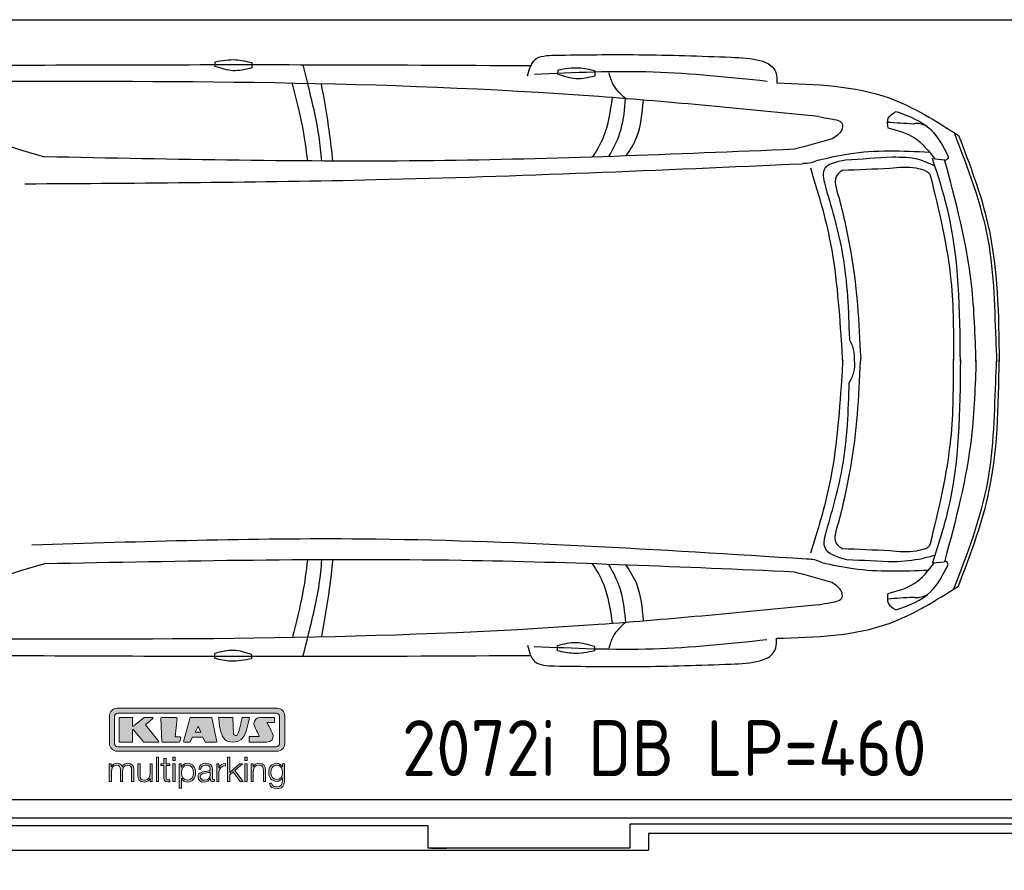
# Model space of a CAD drawing. Header units: millimetres. Extents: x 705 to 7297, y 228 to 5720.
# Tile 2 of 4: x 2918 to 5822, y 228 to 2737. Entities that reach past the tile are written whole.
import ezdxf

# ---------------------------------------------------------------- set-up
doc = ezdxf.new("R2010")
doc.units = ezdxf.units.MM
doc.layers.get('0').update_dxf_attribs({"lineweight": 25})
doc.layers.add('Car', color=10, linetype='Continuous', lineweight=25)
doc.layers.add('Logo', color=7, linetype='Continuous')
doc.styles.add('Aktuell-DIN', font='arial.ttf')

# ---------------------------------------------------------------- blocks, each defined once
blk = doc.blocks.new('KLAUS')
at = {"layer": 'Logo', "true_color": 0x7b7b7a}
h = blk.add_hatch(color=8, dxfattribs=at)
h.dxf.hatch_style = 2
edge = h.paths.add_edge_path()
edge.add_spline(control_points=[(3.6, 29.09), (2.88, 29.09), (2.3, 28.51), (2.3, 27.8), (2.3, 27.8), (2.3, 16.11), (2.3, 16.11), (2.3, 15.39), (2.88, 14.81), (3.6, 14.81), (3.6, 14.81), (71.16, 14.81), (71.16, 14.81), (71.88, 14.81), (72.46, 15.39), (72.46, 16.11), (72.46, 16.11), (72.46, 27.8), (72.46, 27.8), (72.46, 28.51), (71.88, 29.09), (71.16, 29.09), (71.16, 29.09), (3.6, 29.09), (3.6, 29.09), (3.6, 29.09), (3.6, 29.09), (3.6, 29.09)], knot_values=[0, 0, 0, 0, 1, 1, 1, 2, 2, 2, 3, 3, 3, 4, 4, 4, 5, 5, 5, 6, 6, 6, 7, 7, 7, 8, 8, 8, 9, 9, 9, 9], degree=3, periodic=0)
edge = h.paths.add_edge_path()
edge.add_spline(control_points=[(3.35, 31.23), (3.35, 31.23), (71.47, 31.23), (71.47, 31.23), (73.26, 31.23), (74.71, 29.77), (74.71, 27.99), (74.71, 27.99), (74.71, 16.17), (74.71, 16.17), (74.71, 14.38), (73.26, 12.93), (71.47, 12.93), (71.47, 12.93), (3.35, 12.93), (3.35, 12.93), (1.56, 12.93), (0.11, 14.38), (0.11, 16.17), (0.11, 16.17), (0.11, 27.99), (0.11, 27.99), (0.11, 29.77), (1.56, 31.23), (3.35, 31.23), (3.35, 31.23), (3.35, 31.23), (3.35, 31.23)], knot_values=[0, 0, 0, 0, 1, 1, 1, 2, 2, 2, 3, 3, 3, 4, 4, 4, 5, 5, 5, 6, 6, 6, 7, 7, 7, 8, 8, 8, 9, 9, 9, 9], degree=3, periodic=0)
h = blk.add_hatch(color=8, dxfattribs=at)
h.dxf.hatch_style = 2
edge = h.paths.add_edge_path()
edge.add_spline(control_points=[(4.5, 27.33), (4.5, 27.33), (9.7, 27.33), (9.7, 27.33), (9.84, 27.33), (9.96, 27.22), (9.96, 27.08), (9.96, 27.08), (9.96, 23.69), (9.96, 23.69), (9.96, 23.69), (9.94, 23.64), (10.04, 23.59), (10.14, 23.53), (10.2, 23.57), (10.2, 23.57), (10.2, 23.57), (10.51, 23.75), (10.51, 23.75), (10.51, 23.75), (14.94, 27.33), (14.94, 27.33), (14.94, 27.33), (18.41, 27.33), (18.41, 27.33), (18.41, 27.33), (18.49, 27.33), (18.56, 27.2), (18.65, 27.04), (18.53, 26.91), (18.53, 26.91), (18.53, 26.91), (15.49, 24.11), (15.49, 24.11), (15.49, 24.11), (21.14, 17.06), (21.14, 17.06), (21.14, 17.06), (21.13, 16.91), (21.13, 16.91), (21.08, 16.84), (20.99, 16.82), (20.99, 16.82), (20.99, 16.82), (14.7, 16.82), (14.7, 16.82), (14.7, 16.82), (10.26, 22.17), (10.26, 22.17), (10.26, 22.17), (10.19, 22.24), (10.08, 22.21), (9.97, 22.18), (9.96, 22.11), (9.96, 22.11), (9.96, 22.11), (9.96, 17.08), (9.96, 17.08), (9.96, 16.94), (9.84, 16.82), (9.7, 16.82), (9.7, 16.82), (4.5, 16.82), (4.5, 16.82), (4.36, 16.82), (4.25, 16.94), (4.25, 17.08), (4.25, 17.08), (4.25, 27.08), (4.25, 27.08), (4.25, 27.22), (4.36, 27.33), (4.5, 27.33), (4.5, 27.33), (4.5, 27.33), (4.5, 27.33)], knot_values=[0, 0, 0, 0, 1, 1, 1, 2, 2, 2, 3, 3, 3, 4, 4, 4, 5, 5, 5, 6, 6, 6, 7, 7, 7, 8, 8, 8, 9, 9, 9, 10, 10, 10, 11, 11, 11, 12, 12, 12, 13, 13, 13, 14, 14, 14, 15, 15, 15, 16, 16, 16, 17, 17, 17, 18, 18, 18, 19, 19, 19, 20, 20, 20, 21, 21, 21, 22, 22, 22, 23, 23, 23, 24, 24, 24, 25, 25, 25, 25], degree=3, periodic=0)
h = blk.add_hatch(color=8, dxfattribs=at)
h.dxf.hatch_style = 2
h.paths.add_polyline_path([(22.42, 17.06), (21.97, 27.15), (22.24, 27.33), (28.55, 27.33), (28.86, 26.97), (28.01, 19.08), (30.26, 19.07), (30.44, 18.95), (30.08, 16.95), (29.49, 16.82), (22.6, 16.82)])
h = blk.add_hatch(color=8, dxfattribs=at)
h.paths.add_polyline_path([(36.52, 21.01), (38.93, 21.01), (37.87, 23.57)])
h.paths.add_polyline_path([(34.52, 27.33), (43.65, 27.33), (45.76, 16.94), (45.57, 16.82), (40.83, 16.82), (39.89, 18.95), (35.42, 18.95), (34.27, 16.82), (31.78, 16.82), (31.66, 17)])
h = blk.add_hatch(color=8, dxfattribs=at)
h.dxf.hatch_style = 2
edge = h.paths.add_edge_path()
edge.add_spline(control_points=[(52.69, 27.32), (52.69, 27.32), (52.88, 20.14), (52.88, 20.14), (53.01, 19.89), (53.2, 19.77), (53.43, 19.71), (53.91, 19.59), (54.43, 19.57), (54.64, 20.03), (55.23, 21.34), (56.27, 25.45), (56.6, 27.33), (56.6, 27.33), (59.77, 27.33), (59.77, 27.33), (58.77, 23.9), (58.56, 16.82), (52.63, 16.76), (48.72, 16.72), (48.01, 19.35), (47.27, 22.24), (46.89, 23.68), (46.54, 27.33), (46.54, 27.33), (46.54, 27.33), (52.69, 27.32), (52.69, 27.32), (52.69, 27.32), (52.69, 27.32), (52.69, 27.32)], knot_values=[0, 0, 0, 0, 1, 1, 1, 2, 2, 2, 3, 3, 3, 4, 4, 4, 5, 5, 5, 6, 6, 6, 7, 7, 7, 8, 8, 8, 9, 9, 9, 10, 10, 10, 10], degree=3, periodic=0)
h = blk.add_hatch(color=8, dxfattribs=at)
h.dxf.hatch_style = 2
edge = h.paths.add_edge_path()
edge.add_spline(control_points=[(64.46, 27.33), (64.46, 27.33), (70.31, 27.33), (70.31, 27.33), (70.31, 26.52), (70.31, 26.02), (70.31, 25.12), (70.31, 25.12), (67.3, 25.12), (67.3, 25.12), (67.24, 25.04), (67.25, 25.11), (67.25, 24.91), (67.25, 24.88), (69.73, 20.38), (69.73, 19.57), (69.73, 16.4), (67.22, 16.81), (65.9, 16.82), (65.9, 16.82), (59.59, 16.82), (59.59, 16.82), (59.59, 17.76), (59.59, 18.23), (59.59, 19.14), (59.59, 19.14), (63.75, 19.14), (63.75, 19.14), (63.82, 19.22), (63.81, 19.11), (63.81, 19.31), (63.81, 20.32), (61.58, 23.06), (61.58, 24.63), (61.58, 26.33), (62.83, 27.34), (64.46, 27.33), (64.46, 27.33), (64.46, 27.33), (64.46, 27.33)], knot_values=[0, 0, 0, 0, 1, 1, 1, 2, 2, 2, 3, 3, 3, 4, 4, 4, 5, 5, 5, 6, 6, 6, 7, 7, 7, 8, 8, 8, 9, 9, 9, 10, 10, 10, 11, 11, 11, 12, 12, 12, 13, 13, 13, 13], degree=3, periodic=0)
at = {"layer": 'Logo', "true_color": 0xef7c00}
h = blk.add_hatch(color=30, dxfattribs=at)
h.dxf.hatch_style = 2
h.paths.add_polyline_path([(20.07, 0), (20.99, 0), (20.99, 10.45), (20.07, 10.45)])
h = blk.add_hatch(color=30, dxfattribs=at)
h.dxf.hatch_style = 2
edge = h.paths.add_edge_path()
edge.add_spline(control_points=[(24.22, 9.82), (24.22, 9.82), (23.3, 9.82), (23.3, 9.82), (23.3, 9.82), (23.3, 7.55), (23.3, 7.55), (23.3, 7.55), (21.98, 7.55), (21.98, 7.55), (21.98, 7.55), (21.98, 6.78), (21.98, 6.78), (21.98, 6.78), (23.3, 6.78), (23.3, 6.78), (23.3, 6.78), (23.3, 1.61), (23.3, 1.61), (23.28, 0.32), (23.71, -0.09), (24.94, -0.09), (25.22, -0.09), (25.48, -0.06), (25.76, -0.06), (25.76, -0.06), (25.76, 0.73), (25.76, 0.73), (25.5, 0.7), (25.23, 0.69), (24.97, 0.69), (24.31, 0.73), (24.22, 1.08), (24.22, 1.68), (24.22, 1.68), (24.22, 6.78), (24.22, 6.78), (24.22, 6.78), (25.76, 6.78), (25.76, 6.78), (25.76, 6.78), (25.76, 7.55), (25.76, 7.55), (25.76, 7.55), (24.22, 7.55), (24.22, 7.55), (24.22, 7.55), (24.22, 9.82), (24.22, 9.82), (24.22, 9.82), (24.22, 9.82), (24.22, 9.82)], knot_values=[0, 0, 0, 0, 1, 1, 1, 2, 2, 2, 3, 3, 3, 4, 4, 4, 5, 5, 5, 6, 6, 6, 7, 7, 7, 8, 8, 8, 9, 9, 9, 10, 10, 10, 11, 11, 11, 12, 12, 12, 13, 13, 13, 14, 14, 14, 15, 15, 15, 16, 16, 16, 17, 17, 17, 17], degree=3, periodic=0)
h = blk.add_hatch(color=30, dxfattribs=at)
h.paths.add_polyline_path([(27.1, 0), (28.03, 0), (28.03, 7.55), (27.1, 7.55)])
h.paths.add_polyline_path([(27.1, 8.98), (28.03, 8.98), (28.03, 10.45), (27.1, 10.45)])
h = blk.add_hatch(color=30, dxfattribs=at)
h.dxf.hatch_style = 2
h.paths.add_polyline_path([(50.4, 0), (51.32, 0), (51.32, 2.87), (52.82, 4.11), (55.8, 0), (56.96, 0), (53.52, 4.76), (56.74, 7.55), (55.51, 7.55), (51.32, 3.89), (51.32, 10.45), (50.4, 10.45)])
h = blk.add_hatch(color=30, dxfattribs=at)
h.paths.add_polyline_path([(57.74, 0), (58.66, 0), (58.66, 7.55), (57.74, 7.55)])
h.paths.add_polyline_path([(57.74, 8.98), (58.66, 8.98), (58.66, 10.45), (57.74, 10.45)])
h = blk.add_hatch(color=30, dxfattribs=at)
h.dxf.hatch_style = 2
edge = h.paths.add_edge_path()
edge.add_spline(control_points=[(0, 0), (0, 0), (0.92, 0), (0.92, 0), (0.92, 0), (0.92, 4.22), (0.92, 4.22), (0.94, 5.8), (1.58, 7), (3.18, 7), (4.35, 7), (4.77, 6.15), (4.76, 5.12), (4.76, 5.12), (4.76, 0), (4.76, 0), (4.76, 0), (5.68, 0), (5.68, 0), (5.68, 0), (5.68, 4.27), (5.68, 4.27), (5.68, 5.68), (6.14, 7), (7.73, 7), (9.05, 7), (9.52, 6.32), (9.52, 5.08), (9.52, 5.08), (9.52, 0), (9.52, 0), (9.52, 0), (10.44, 0), (10.44, 0), (10.44, 0), (10.44, 5.12), (10.44, 5.12), (10.44, 6.91), (9.59, 7.77), (7.94, 7.77), (6.94, 7.77), (5.99, 7.29), (5.54, 6.3), (5.26, 7.29), (4.36, 7.77), (3.37, 7.77), (2.17, 7.77), (1.38, 7.19), (0.89, 6.28), (0.89, 6.28), (0.85, 6.28), (0.85, 6.28), (0.85, 6.28), (0.85, 7.55), (0.85, 7.55), (0.85, 7.55), (0, 7.55), (0, 7.55), (0, 7.55), (0, 0), (0, 0), (0, 0), (0, 0), (0, 0)], knot_values=[0, 0, 0, 0, 1, 1, 1, 2, 2, 2, 3, 3, 3, 4, 4, 4, 5, 5, 5, 6, 6, 6, 7, 7, 7, 8, 8, 8, 9, 9, 9, 10, 10, 10, 11, 11, 11, 12, 12, 12, 13, 13, 13, 14, 14, 14, 15, 15, 15, 16, 16, 16, 17, 17, 17, 18, 18, 18, 19, 19, 19, 20, 20, 20, 21, 21, 21, 21], degree=3, periodic=0)
h = blk.add_hatch(color=30, dxfattribs=at)
h.dxf.hatch_style = 2
edge = h.paths.add_edge_path()
edge.add_spline(control_points=[(18.31, 7.55), (18.31, 7.55), (17.39, 7.55), (17.39, 7.55), (17.39, 7.55), (17.39, 3.59), (17.39, 3.59), (17.39, 2.05), (16.7, 0.56), (15.12, 0.56), (13.66, 0.56), (13.15, 1.27), (13.1, 2.64), (13.1, 2.64), (13.1, 7.55), (13.1, 7.55), (13.1, 7.55), (12.18, 7.55), (12.18, 7.55), (12.18, 7.55), (12.18, 2.65), (12.18, 2.65), (12.18, 0.89), (12.93, -0.22), (14.83, -0.22), (15.96, -0.22), (16.95, 0.35), (17.44, 1.36), (17.44, 1.36), (17.47, 1.36), (17.47, 1.36), (17.47, 1.36), (17.47, 0), (17.47, 0), (17.47, 0), (18.31, 0), (18.31, 0), (18.31, 0), (18.31, 7.55), (18.31, 7.55), (18.31, 7.55), (18.31, 7.55), (18.31, 7.55)], knot_values=[0, 0, 0, 0, 1, 1, 1, 2, 2, 2, 3, 3, 3, 4, 4, 4, 5, 5, 5, 6, 6, 6, 7, 7, 7, 8, 8, 8, 9, 9, 9, 10, 10, 10, 11, 11, 11, 12, 12, 12, 13, 13, 13, 14, 14, 14, 14], degree=3, periodic=0)
h = blk.add_hatch(color=30, dxfattribs=at)
edge = h.paths.add_edge_path()
edge.add_spline(control_points=[(35.84, 3.78), (35.84, 2.21), (35.12, 0.56), (33.37, 0.56), (31.4, 0.56), (30.72, 2.21), (30.72, 3.78), (30.72, 5.49), (31.33, 7), (33.37, 7), (35.12, 7), (35.84, 5.34), (35.84, 3.78), (35.84, 3.78), (35.84, 3.78), (35.84, 3.78)], knot_values=[0, 0, 0, 0, 1, 1, 1, 2, 2, 2, 3, 3, 3, 4, 4, 4, 5, 5, 5, 5], degree=3, periodic=0)
edge = h.paths.add_edge_path()
edge.add_spline(control_points=[(29.79, -2.8), (29.79, -2.8), (30.72, -2.8), (30.72, -2.8), (30.72, -2.8), (30.72, 1.43), (30.72, 1.43), (30.72, 1.43), (30.74, 1.43), (30.74, 1.43), (31.14, 0.35), (32.24, -0.22), (33.37, -0.22), (35.66, -0.22), (36.76, 1.64), (36.76, 3.78), (36.76, 5.91), (35.66, 7.77), (33.37, 7.77), (32.15, 7.77), (31.1, 7.14), (30.67, 6.12), (30.67, 6.12), (30.64, 6.12), (30.64, 6.12), (30.64, 6.12), (30.64, 7.55), (30.64, 7.55), (30.64, 7.55), (29.79, 7.55), (29.79, 7.55), (29.79, 7.55), (29.79, -2.8), (29.79, -2.8), (29.79, -2.8), (29.79, -2.8), (29.79, -2.8)], knot_values=[0, 0, 0, 0, 1, 1, 1, 2, 2, 2, 3, 3, 3, 4, 4, 4, 5, 5, 5, 6, 6, 6, 7, 7, 7, 8, 8, 8, 9, 9, 9, 10, 10, 10, 11, 11, 11, 12, 12, 12, 12], degree=3, periodic=0)
h = blk.add_hatch(color=30, dxfattribs=at)
edge = h.paths.add_edge_path()
edge.add_spline(control_points=[(43.03, 2.93), (43.04, 1.45), (41.8, 0.56), (40.39, 0.56), (39.53, 0.56), (38.71, 1.13), (38.71, 2.05), (38.71, 3.53), (40.66, 3.51), (42.22, 3.79), (42.47, 3.84), (42.88, 3.91), (43, 4.13), (43, 4.13), (43.03, 4.13), (43.03, 4.13), (43.03, 4.13), (43.03, 2.93), (43.03, 2.93), (43.03, 2.93), (43.03, 2.93), (43.03, 2.93)], knot_values=[0, 0, 0, 0, 1, 1, 1, 2, 2, 2, 3, 3, 3, 4, 4, 4, 5, 5, 5, 6, 6, 6, 7, 7, 7, 7], degree=3, periodic=0)
edge = h.paths.add_edge_path()
edge.add_spline(control_points=[(39.03, 5.24), (39.06, 6.47), (39.91, 7), (41.05, 7), (42.14, 7), (43.03, 6.69), (43.03, 5.45), (43.03, 4.61), (42.6, 4.51), (41.84, 4.42), (39.85, 4.19), (37.79, 4.11), (37.79, 1.99), (37.79, 0.47), (38.93, -0.22), (40.32, -0.22), (41.77, -0.22), (42.43, 0.34), (43.07, 1.32), (43.07, 1.32), (43.1, 1.32), (43.1, 1.32), (43.1, 0.53), (43.25, 0), (44.19, 0), (44.43, 0), (44.58, 0.01), (44.79, 0.06), (44.79, 0.06), (44.79, 0.83), (44.79, 0.83), (44.71, 0.81), (44.6, 0.78), (44.49, 0.78), (44.13, 0.78), (43.95, 0.98), (43.95, 1.33), (43.95, 1.33), (43.95, 5.34), (43.95, 5.34), (43.95, 7.36), (42.5, 7.77), (41.17, 7.77), (39.44, 7.77), (38.2, 7.01), (38.11, 5.24), (38.11, 5.24), (39.03, 5.24), (39.03, 5.24), (39.03, 5.24), (39.03, 5.24), (39.03, 5.24)], knot_values=[0, 0, 0, 0, 1, 1, 1, 2, 2, 2, 3, 3, 3, 4, 4, 4, 5, 5, 5, 6, 6, 6, 7, 7, 7, 8, 8, 8, 9, 9, 9, 10, 10, 10, 11, 11, 11, 12, 12, 12, 13, 13, 13, 14, 14, 14, 15, 15, 15, 16, 16, 16, 17, 17, 17, 17], degree=3, periodic=0)
h = blk.add_hatch(color=30, dxfattribs=at)
h.dxf.hatch_style = 2
edge = h.paths.add_edge_path()
edge.add_spline(control_points=[(45.79, 0), (45.79, 0), (46.71, 0), (46.71, 0), (46.71, 0), (46.71, 4.03), (46.71, 4.03), (46.71, 5.59), (47.85, 6.82), (49.52, 6.73), (49.52, 6.73), (49.52, 7.66), (49.52, 7.66), (48.16, 7.72), (47.14, 7), (46.67, 5.78), (46.67, 5.78), (46.64, 5.78), (46.64, 5.78), (46.64, 5.78), (46.64, 7.55), (46.64, 7.55), (46.64, 7.55), (45.79, 7.55), (45.79, 7.55), (45.79, 7.55), (45.79, 0), (45.79, 0), (45.79, 0), (45.79, 0), (45.79, 0)], knot_values=[0, 0, 0, 0, 1, 1, 1, 2, 2, 2, 3, 3, 3, 4, 4, 4, 5, 5, 5, 6, 6, 6, 7, 7, 7, 8, 8, 8, 9, 9, 9, 10, 10, 10, 10], degree=3, periodic=0)
h = blk.add_hatch(color=30, dxfattribs=at)
h.dxf.hatch_style = 2
edge = h.paths.add_edge_path()
edge.add_spline(control_points=[(60.41, 0), (60.41, 0), (61.33, 0), (61.33, 0), (61.33, 0), (61.33, 4.41), (61.33, 4.41), (61.36, 5.89), (62.24, 7), (63.7, 7), (65.2, 7), (65.62, 6.02), (65.62, 4.71), (65.62, 4.71), (65.62, 0), (65.62, 0), (65.62, 0), (66.54, 0), (66.54, 0), (66.54, 0), (66.54, 4.86), (66.54, 4.86), (66.54, 6.66), (65.9, 7.77), (63.78, 7.77), (62.71, 7.77), (61.7, 7.16), (61.36, 6.25), (61.36, 6.25), (61.33, 6.25), (61.33, 6.25), (61.33, 6.25), (61.33, 7.55), (61.33, 7.55), (61.33, 7.55), (60.41, 7.55), (60.41, 7.55), (60.41, 7.55), (60.41, 0), (60.41, 0), (60.41, 0), (60.41, 0), (60.41, 0)], knot_values=[0, 0, 0, 0, 1, 1, 1, 2, 2, 2, 3, 3, 3, 4, 4, 4, 5, 5, 5, 6, 6, 6, 7, 7, 7, 8, 8, 8, 9, 9, 9, 10, 10, 10, 11, 11, 11, 12, 12, 12, 13, 13, 13, 14, 14, 14, 14], degree=3, periodic=0)
h = blk.add_hatch(color=30, dxfattribs=at)
edge = h.paths.add_edge_path()
edge.add_spline(control_points=[(71.32, 0.86), (69.62, 0.86), (68.83, 2.34), (68.83, 3.86), (68.83, 5.43), (69.56, 7), (71.32, 7), (73.06, 7), (73.75, 5.34), (73.75, 3.86), (73.75, 2.33), (72.91, 0.86), (71.32, 0.86), (71.32, 0.86), (71.32, 0.86), (71.32, 0.86)], knot_values=[0, 0, 0, 0, 1, 1, 1, 2, 2, 2, 3, 3, 3, 4, 4, 4, 5, 5, 5, 5], degree=3, periodic=0)
edge = h.paths.add_edge_path()
edge.add_spline(control_points=[(74.67, 7.55), (74.67, 7.55), (73.75, 7.55), (73.75, 7.55), (73.75, 7.55), (73.75, 6.25), (73.75, 6.25), (73.75, 6.25), (73.72, 6.25), (73.72, 6.25), (73.35, 7.09), (72.41, 7.77), (71.32, 7.77), (69.13, 7.77), (67.9, 6.05), (67.9, 3.97), (67.9, 1.82), (68.9, 0.09), (71.32, 0.09), (72.4, 0.09), (73.29, 0.72), (73.72, 1.64), (73.72, 1.64), (73.75, 1.64), (73.75, 1.64), (73.75, 1.64), (73.75, 0.61), (73.75, 0.61), (73.75, -1.23), (73.01, -2.24), (71.32, -2.24), (70.29, -2.24), (69.31, -1.85), (69.1, -0.73), (69.1, -0.73), (68.18, -0.73), (68.18, -0.73), (68.31, -2.34), (69.81, -3.02), (71.32, -3.02), (73.79, -3.02), (74.65, -1.64), (74.67, 0.61), (74.67, 0.61), (74.67, 7.55), (74.67, 7.55), (74.67, 7.55), (74.67, 7.55), (74.67, 7.55)], knot_values=[0, 0, 0, 0, 1, 1, 1, 2, 2, 2, 3, 3, 3, 4, 4, 4, 5, 5, 5, 6, 6, 6, 7, 7, 7, 8, 8, 8, 9, 9, 9, 10, 10, 10, 11, 11, 11, 12, 12, 12, 13, 13, 13, 14, 14, 14, 15, 15, 15, 16, 16, 16, 16], degree=3, periodic=0)
at = {"layer": 'Logo', "lineweight": 0}
for points in [[(22.42, 17.06), (21.97, 27.15), (22.24, 27.33), (28.55, 27.33), (28.86, 26.97), (28.01, 19.08), (30.26, 19.07), (30.44, 18.95), (30.08, 16.95), (29.49, 16.82), (22.6, 16.82), (22.42, 17.06), (22.42, 17.06)], [(34.52, 27.33), (43.65, 27.33), (45.76, 16.94), (45.57, 16.82), (40.83, 16.82), (39.89, 18.95), (35.42, 18.95), (34.27, 16.82), (31.78, 16.82), (31.66, 17), (34.52, 27.33), (34.52, 27.33)], [(36.52, 21.01), (38.93, 21.01), (37.87, 23.57), (36.52, 21.01), (36.52, 21.01)], [(20.07, 0), (20.99, 0), (20.99, 10.45), (20.07, 10.45), (20.07, 0), (20.07, 0)], [(27.1, 8.98), (28.03, 8.98), (28.03, 10.45), (27.1, 10.45), (27.1, 8.98), (27.1, 8.98)], [(50.4, 0), (51.32, 0), (51.32, 2.87), (52.82, 4.11), (55.8, 0), (56.96, 0), (53.52, 4.76), (56.74, 7.55), (55.51, 7.55), (51.32, 3.89), (51.32, 10.45), (50.4, 10.45), (50.4, 0), (50.4, 0)], [(57.74, 8.98), (58.66, 8.98), (58.66, 10.45), (57.74, 10.45), (57.74, 8.98), (57.74, 8.98)], [(27.1, 0), (28.03, 0), (28.03, 7.55), (27.1, 7.55), (27.1, 0), (27.1, 0)], [(57.74, 0), (58.66, 0), (58.66, 7.55), (57.74, 7.55), (57.74, 0), (57.74, 0)]]:
    blk.add_lwpolyline(points, dxfattribs=at)
for points, knots in [([(3.35, 31.23), (3.35, 31.23), (71.47, 31.23), (71.47, 31.23), (73.26, 31.23), (74.71, 29.77), (74.71, 27.99), (74.71, 27.99), (74.71, 16.17), (74.71, 16.17), (74.71, 14.38), (73.26, 12.93), (71.47, 12.93), (71.47, 12.93), (3.35, 12.93), (3.35, 12.93), (1.56, 12.93), (0.11, 14.38), (0.11, 16.17), (0.11, 16.17), (0.11, 27.99), (0.11, 27.99), (0.11, 29.77), (1.56, 31.23), (3.35, 31.23), (3.35, 31.23), (3.35, 31.23), (3.35, 31.23)], [0, 0, 0, 0, 1, 1, 1, 2, 2, 2, 3, 3, 3, 4, 4, 4, 5, 5, 5, 6, 6, 6, 7, 7, 7, 8, 8, 8, 9, 9, 9, 9]), ([(3.6, 29.09), (2.88, 29.09), (2.3, 28.51), (2.3, 27.8), (2.3, 27.8), (2.3, 16.11), (2.3, 16.11), (2.3, 15.39), (2.88, 14.81), (3.6, 14.81), (3.6, 14.81), (71.16, 14.81), (71.16, 14.81), (71.88, 14.81), (72.46, 15.39), (72.46, 16.11), (72.46, 16.11), (72.46, 27.8), (72.46, 27.8), (72.46, 28.51), (71.88, 29.09), (71.16, 29.09), (71.16, 29.09), (3.6, 29.09), (3.6, 29.09), (3.6, 29.09), (3.6, 29.09), (3.6, 29.09)], [0, 0, 0, 0, 1, 1, 1, 2, 2, 2, 3, 3, 3, 4, 4, 4, 5, 5, 5, 6, 6, 6, 7, 7, 7, 8, 8, 8, 9, 9, 9, 9]), ([(4.5, 27.33), (4.5, 27.33), (9.7, 27.33), (9.7, 27.33), (9.84, 27.33), (9.96, 27.22), (9.96, 27.08), (9.96, 27.08), (9.96, 23.69), (9.96, 23.69), (9.96, 23.69), (9.94, 23.64), (10.04, 23.59), (10.14, 23.53), (10.2, 23.57), (10.2, 23.57), (10.2, 23.57), (10.51, 23.75), (10.51, 23.75), (10.51, 23.75), (14.94, 27.33), (14.94, 27.33), (14.94, 27.33), (18.41, 27.33), (18.41, 27.33), (18.41, 27.33), (18.49, 27.33), (18.56, 27.2), (18.65, 27.04), (18.53, 26.91), (18.53, 26.91), (18.53, 26.91), (15.49, 24.11), (15.49, 24.11), (15.49, 24.11), (21.14, 17.06), (21.14, 17.06), (21.14, 17.06), (21.13, 16.91), (21.13, 16.91), (21.08, 16.84), (20.99, 16.82), (20.99, 16.82), (20.99, 16.82), (14.7, 16.82), (14.7, 16.82), (14.7, 16.82), (10.26, 22.17), (10.26, 22.17), (10.26, 22.17), (10.19, 22.24), (10.08, 22.21), (9.97, 22.18), (9.96, 22.11), (9.96, 22.11), (9.96, 22.11), (9.96, 17.08), (9.96, 17.08), (9.96, 16.94), (9.84, 16.82), (9.7, 16.82), (9.7, 16.82), (4.5, 16.82), (4.5, 16.82), (4.36, 16.82), (4.25, 16.94), (4.25, 17.08), (4.25, 17.08), (4.25, 27.08), (4.25, 27.08), (4.25, 27.22), (4.36, 27.33), (4.5, 27.33), (4.5, 27.33), (4.5, 27.33), (4.5, 27.33)], [0, 0, 0, 0, 1, 1, 1, 2, 2, 2, 3, 3, 3, 4, 4, 4, 5, 5, 5, 6, 6, 6, 7, 7, 7, 8, 8, 8, 9, 9, 9, 10, 10, 10, 11, 11, 11, 12, 12, 12, 13, 13, 13, 14, 14, 14, 15, 15, 15, 16, 16, 16, 17, 17, 17, 18, 18, 18, 19, 19, 19, 20, 20, 20, 21, 21, 21, 22, 22, 22, 23, 23, 23, 24, 24, 24, 25, 25, 25, 25]), ([(52.69, 27.32), (52.69, 27.32), (52.88, 20.14), (52.88, 20.14), (53.01, 19.89), (53.2, 19.77), (53.43, 19.71), (53.91, 19.59), (54.43, 19.57), (54.64, 20.03), (55.23, 21.34), (56.27, 25.45), (56.6, 27.33), (56.6, 27.33), (59.77, 27.33), (59.77, 27.33), (58.77, 23.9), (58.56, 16.82), (52.63, 16.76), (48.72, 16.72), (48.01, 19.35), (47.27, 22.24), (46.89, 23.68), (46.54, 27.33), (46.54, 27.33), (46.54, 27.33), (52.69, 27.32), (52.69, 27.32), (52.69, 27.32), (52.69, 27.32), (52.69, 27.32)], [0, 0, 0, 0, 1, 1, 1, 2, 2, 2, 3, 3, 3, 4, 4, 4, 5, 5, 5, 6, 6, 6, 7, 7, 7, 8, 8, 8, 9, 9, 9, 10, 10, 10, 10]), ([(64.46, 27.33), (64.46, 27.33), (70.31, 27.33), (70.31, 27.33), (70.31, 26.52), (70.31, 26.02), (70.31, 25.12), (70.31, 25.12), (67.3, 25.12), (67.3, 25.12), (67.24, 25.04), (67.25, 25.11), (67.25, 24.91), (67.25, 24.88), (69.73, 20.38), (69.73, 19.57), (69.73, 16.4), (67.22, 16.81), (65.9, 16.82), (65.9, 16.82), (59.59, 16.82), (59.59, 16.82), (59.59, 17.76), (59.59, 18.23), (59.59, 19.14), (59.59, 19.14), (63.75, 19.14), (63.75, 19.14), (63.82, 19.22), (63.81, 19.11), (63.81, 19.31), (63.81, 20.32), (61.58, 23.06), (61.58, 24.63), (61.58, 26.33), (62.83, 27.34), (64.46, 27.33), (64.46, 27.33), (64.46, 27.33), (64.46, 27.33)], [0, 0, 0, 0, 1, 1, 1, 2, 2, 2, 3, 3, 3, 4, 4, 4, 5, 5, 5, 6, 6, 6, 7, 7, 7, 8, 8, 8, 9, 9, 9, 10, 10, 10, 11, 11, 11, 12, 12, 12, 13, 13, 13, 13]), ([(24.22, 9.82), (24.22, 9.82), (23.3, 9.82), (23.3, 9.82), (23.3, 9.82), (23.3, 7.55), (23.3, 7.55), (23.3, 7.55), (21.98, 7.55), (21.98, 7.55), (21.98, 7.55), (21.98, 6.78), (21.98, 6.78), (21.98, 6.78), (23.3, 6.78), (23.3, 6.78), (23.3, 6.78), (23.3, 1.61), (23.3, 1.61), (23.28, 0.32), (23.71, -0.09), (24.94, -0.09), (25.22, -0.09), (25.48, -0.06), (25.76, -0.06), (25.76, -0.06), (25.76, 0.73), (25.76, 0.73), (25.5, 0.7), (25.23, 0.69), (24.97, 0.69), (24.31, 0.73), (24.22, 1.08), (24.22, 1.68), (24.22, 1.68), (24.22, 6.78), (24.22, 6.78), (24.22, 6.78), (25.76, 6.78), (25.76, 6.78), (25.76, 6.78), (25.76, 7.55), (25.76, 7.55), (25.76, 7.55), (24.22, 7.55), (24.22, 7.55), (24.22, 7.55), (24.22, 9.82), (24.22, 9.82), (24.22, 9.82), (24.22, 9.82), (24.22, 9.82)], [0, 0, 0, 0, 1, 1, 1, 2, 2, 2, 3, 3, 3, 4, 4, 4, 5, 5, 5, 6, 6, 6, 7, 7, 7, 8, 8, 8, 9, 9, 9, 10, 10, 10, 11, 11, 11, 12, 12, 12, 13, 13, 13, 14, 14, 14, 15, 15, 15, 16, 16, 16, 17, 17, 17, 17]), ([(0, 0), (0, 0), (0.92, 0), (0.92, 0), (0.92, 0), (0.92, 4.22), (0.92, 4.22), (0.94, 5.8), (1.58, 7), (3.18, 7), (4.35, 7), (4.77, 6.15), (4.76, 5.12), (4.76, 5.12), (4.76, 0), (4.76, 0), (4.76, 0), (5.68, 0), (5.68, 0), (5.68, 0), (5.68, 4.27), (5.68, 4.27), (5.68, 5.68), (6.14, 7), (7.73, 7), (9.05, 7), (9.52, 6.32), (9.52, 5.08), (9.52, 5.08), (9.52, 0), (9.52, 0), (9.52, 0), (10.44, 0), (10.44, 0), (10.44, 0), (10.44, 5.12), (10.44, 5.12), (10.44, 6.91), (9.59, 7.77), (7.94, 7.77), (6.94, 7.77), (5.99, 7.29), (5.54, 6.3), (5.26, 7.29), (4.36, 7.77), (3.37, 7.77), (2.17, 7.77), (1.38, 7.19), (0.89, 6.28), (0.89, 6.28), (0.85, 6.28), (0.85, 6.28), (0.85, 6.28), (0.85, 7.55), (0.85, 7.55), (0.85, 7.55), (0, 7.55), (0, 7.55), (0, 7.55), (0, 0), (0, 0), (0, 0), (0, 0), (0, 0)], [0, 0, 0, 0, 1, 1, 1, 2, 2, 2, 3, 3, 3, 4, 4, 4, 5, 5, 5, 6, 6, 6, 7, 7, 7, 8, 8, 8, 9, 9, 9, 10, 10, 10, 11, 11, 11, 12, 12, 12, 13, 13, 13, 14, 14, 14, 15, 15, 15, 16, 16, 16, 17, 17, 17, 18, 18, 18, 19, 19, 19, 20, 20, 20, 21, 21, 21, 21]), ([(18.31, 7.55), (18.31, 7.55), (17.39, 7.55), (17.39, 7.55), (17.39, 7.55), (17.39, 3.59), (17.39, 3.59), (17.39, 2.05), (16.7, 0.56), (15.12, 0.56), (13.66, 0.56), (13.15, 1.27), (13.1, 2.64), (13.1, 2.64), (13.1, 7.55), (13.1, 7.55), (13.1, 7.55), (12.18, 7.55), (12.18, 7.55), (12.18, 7.55), (12.18, 2.65), (12.18, 2.65), (12.18, 0.89), (12.93, -0.22), (14.83, -0.22), (15.96, -0.22), (16.95, 0.35), (17.44, 1.36), (17.44, 1.36), (17.47, 1.36), (17.47, 1.36), (17.47, 1.36), (17.47, 0), (17.47, 0), (17.47, 0), (18.31, 0), (18.31, 0), (18.31, 0), (18.31, 7.55), (18.31, 7.55), (18.31, 7.55), (18.31, 7.55), (18.31, 7.55)], [0, 0, 0, 0, 1, 1, 1, 2, 2, 2, 3, 3, 3, 4, 4, 4, 5, 5, 5, 6, 6, 6, 7, 7, 7, 8, 8, 8, 9, 9, 9, 10, 10, 10, 11, 11, 11, 12, 12, 12, 13, 13, 13, 14, 14, 14, 14]), ([(29.79, -2.8), (29.79, -2.8), (30.72, -2.8), (30.72, -2.8), (30.72, -2.8), (30.72, 1.43), (30.72, 1.43), (30.72, 1.43), (30.74, 1.43), (30.74, 1.43), (31.14, 0.35), (32.24, -0.22), (33.37, -0.22), (35.66, -0.22), (36.76, 1.64), (36.76, 3.78), (36.76, 5.91), (35.66, 7.77), (33.37, 7.77), (32.15, 7.77), (31.1, 7.14), (30.67, 6.12), (30.67, 6.12), (30.64, 6.12), (30.64, 6.12), (30.64, 6.12), (30.64, 7.55), (30.64, 7.55), (30.64, 7.55), (29.79, 7.55), (29.79, 7.55), (29.79, 7.55), (29.79, -2.8), (29.79, -2.8), (29.79, -2.8), (29.79, -2.8), (29.79, -2.8)], [0, 0, 0, 0, 1, 1, 1, 2, 2, 2, 3, 3, 3, 4, 4, 4, 5, 5, 5, 6, 6, 6, 7, 7, 7, 8, 8, 8, 9, 9, 9, 10, 10, 10, 11, 11, 11, 12, 12, 12, 12]), ([(35.84, 3.78), (35.84, 2.21), (35.12, 0.56), (33.37, 0.56), (31.4, 0.56), (30.72, 2.21), (30.72, 3.78), (30.72, 5.49), (31.33, 7), (33.37, 7), (35.12, 7), (35.84, 5.34), (35.84, 3.78), (35.84, 3.78), (35.84, 3.78), (35.84, 3.78)], [0, 0, 0, 0, 1, 1, 1, 2, 2, 2, 3, 3, 3, 4, 4, 4, 5, 5, 5, 5]), ([(39.03, 5.24), (39.06, 6.47), (39.91, 7), (41.05, 7), (42.14, 7), (43.03, 6.69), (43.03, 5.45), (43.03, 4.61), (42.6, 4.51), (41.84, 4.42), (39.85, 4.19), (37.79, 4.11), (37.79, 1.99), (37.79, 0.47), (38.93, -0.22), (40.32, -0.22), (41.77, -0.22), (42.43, 0.34), (43.07, 1.32), (43.07, 1.32), (43.1, 1.32), (43.1, 1.32), (43.1, 0.53), (43.25, 0), (44.19, 0), (44.43, 0), (44.58, 0.01), (44.79, 0.06), (44.79, 0.06), (44.79, 0.83), (44.79, 0.83), (44.71, 0.81), (44.6, 0.78), (44.49, 0.78), (44.13, 0.78), (43.95, 0.98), (43.95, 1.33), (43.95, 1.33), (43.95, 5.34), (43.95, 5.34), (43.95, 7.36), (42.5, 7.77), (41.17, 7.77), (39.44, 7.77), (38.2, 7.01), (38.11, 5.24), (38.11, 5.24), (39.03, 5.24), (39.03, 5.24), (39.03, 5.24), (39.03, 5.24), (39.03, 5.24)], [0, 0, 0, 0, 1, 1, 1, 2, 2, 2, 3, 3, 3, 4, 4, 4, 5, 5, 5, 6, 6, 6, 7, 7, 7, 8, 8, 8, 9, 9, 9, 10, 10, 10, 11, 11, 11, 12, 12, 12, 13, 13, 13, 14, 14, 14, 15, 15, 15, 16, 16, 16, 17, 17, 17, 17]), ([(45.79, 0), (45.79, 0), (46.71, 0), (46.71, 0), (46.71, 0), (46.71, 4.03), (46.71, 4.03), (46.71, 5.59), (47.85, 6.82), (49.52, 6.73), (49.52, 6.73), (49.52, 7.66), (49.52, 7.66), (48.16, 7.72), (47.14, 7), (46.67, 5.78), (46.67, 5.78), (46.64, 5.78), (46.64, 5.78), (46.64, 5.78), (46.64, 7.55), (46.64, 7.55), (46.64, 7.55), (45.79, 7.55), (45.79, 7.55), (45.79, 7.55), (45.79, 0), (45.79, 0), (45.79, 0), (45.79, 0), (45.79, 0)], [0, 0, 0, 0, 1, 1, 1, 2, 2, 2, 3, 3, 3, 4, 4, 4, 5, 5, 5, 6, 6, 6, 7, 7, 7, 8, 8, 8, 9, 9, 9, 10, 10, 10, 10]), ([(60.41, 0), (60.41, 0), (61.33, 0), (61.33, 0), (61.33, 0), (61.33, 4.41), (61.33, 4.41), (61.36, 5.89), (62.24, 7), (63.7, 7), (65.2, 7), (65.62, 6.02), (65.62, 4.71), (65.62, 4.71), (65.62, 0), (65.62, 0), (65.62, 0), (66.54, 0), (66.54, 0), (66.54, 0), (66.54, 4.86), (66.54, 4.86), (66.54, 6.66), (65.9, 7.77), (63.78, 7.77), (62.71, 7.77), (61.7, 7.16), (61.36, 6.25), (61.36, 6.25), (61.33, 6.25), (61.33, 6.25), (61.33, 6.25), (61.33, 7.55), (61.33, 7.55), (61.33, 7.55), (60.41, 7.55), (60.41, 7.55), (60.41, 7.55), (60.41, 0), (60.41, 0), (60.41, 0), (60.41, 0), (60.41, 0)], [0, 0, 0, 0, 1, 1, 1, 2, 2, 2, 3, 3, 3, 4, 4, 4, 5, 5, 5, 6, 6, 6, 7, 7, 7, 8, 8, 8, 9, 9, 9, 10, 10, 10, 11, 11, 11, 12, 12, 12, 13, 13, 13, 14, 14, 14, 14]), ([(74.67, 7.55), (74.67, 7.55), (73.75, 7.55), (73.75, 7.55), (73.75, 7.55), (73.75, 6.25), (73.75, 6.25), (73.75, 6.25), (73.72, 6.25), (73.72, 6.25), (73.35, 7.09), (72.41, 7.77), (71.32, 7.77), (69.13, 7.77), (67.9, 6.05), (67.9, 3.97), (67.9, 1.82), (68.9, 0.09), (71.32, 0.09), (72.4, 0.09), (73.29, 0.72), (73.72, 1.64), (73.72, 1.64), (73.75, 1.64), (73.75, 1.64), (73.75, 1.64), (73.75, 0.61), (73.75, 0.61), (73.75, -1.23), (73.01, -2.24), (71.32, -2.24), (70.29, -2.24), (69.31, -1.85), (69.1, -0.73), (69.1, -0.73), (68.18, -0.73), (68.18, -0.73), (68.31, -2.34), (69.81, -3.02), (71.32, -3.02), (73.79, -3.02), (74.65, -1.64), (74.67, 0.61), (74.67, 0.61), (74.67, 7.55), (74.67, 7.55), (74.67, 7.55), (74.67, 7.55), (74.67, 7.55)], [0, 0, 0, 0, 1, 1, 1, 2, 2, 2, 3, 3, 3, 4, 4, 4, 5, 5, 5, 6, 6, 6, 7, 7, 7, 8, 8, 8, 9, 9, 9, 10, 10, 10, 11, 11, 11, 12, 12, 12, 13, 13, 13, 14, 14, 14, 15, 15, 15, 16, 16, 16, 16]), ([(71.32, 0.86), (69.62, 0.86), (68.83, 2.34), (68.83, 3.86), (68.83, 5.43), (69.56, 7), (71.32, 7), (73.06, 7), (73.75, 5.34), (73.75, 3.86), (73.75, 2.33), (72.91, 0.86), (71.32, 0.86), (71.32, 0.86), (71.32, 0.86), (71.32, 0.86)], [0, 0, 0, 0, 1, 1, 1, 2, 2, 2, 3, 3, 3, 4, 4, 4, 5, 5, 5, 5]), ([(43.03, 2.93), (43.04, 1.45), (41.8, 0.56), (40.39, 0.56), (39.53, 0.56), (38.71, 1.13), (38.71, 2.05), (38.71, 3.53), (40.66, 3.51), (42.22, 3.79), (42.47, 3.84), (42.88, 3.91), (43, 4.13), (43, 4.13), (43.03, 4.13), (43.03, 4.13), (43.03, 4.13), (43.03, 2.93), (43.03, 2.93), (43.03, 2.93), (43.03, 2.93), (43.03, 2.93)], [0, 0, 0, 0, 1, 1, 1, 2, 2, 2, 3, 3, 3, 4, 4, 4, 5, 5, 5, 6, 6, 6, 7, 7, 7, 7])]:
    blk.add_open_spline(points, degree=3, knots=knots, dxfattribs=at)

msp = doc.modelspace()

# ---------------------------------------------------------------- linework, layer by layer
for p, q in [((1171.67, 2737.27), (6251.55, 2737.27)), ((1171.72, 437.27), (6020.52, 437.27)), ((4551.19, 382.27), (1454.17, 382.27)), ((4266.54, 382.27), (4266.25, 382.27)), ((4266.54, 382.27), (4266.54, 382.27)), ((6015.74, 382.27), (4551.19, 382.27)), ((4122.78, 358.77), (1832.77, 358.77)), ((4122.78, 293.27), (4122.78, 358.77)), ((6251.55, 363.77), (4717.77, 363.77)), ((4717.77, 363.77), (4717.77, 293.27)), ((4772.77, 337.27), (6272.78, 337.27)), ((4772.77, 336.52), (4772.77, 287.27)), ((4717.77, 293.27), (4122.78, 293.27)), ((4132.78, 293.27), (4178, 293.27)), ((1372.77, 287.27), (4772.77, 287.27))]:
    msp.add_line(p, q)
at = {"layer": 'Car'}
for p, q in [((3767.27, 2548.76), (3753.33, 2604.55)), ((5610.31, 2327.35), (5646.03, 2324.16)), ((5609.8, 1135.15), (5645.52, 1138.31)), ((3766.57, 915.3), (3752.59, 859.52))]:
    msp.add_line(p, q, dxfattribs=at)
for points in [[(3493.66, 2600.21), (3493.9, 2613.15)], [(3602.43, 2610.52), (3602.15, 2595.54)], [(4505.33, 2576.43), (4505.57, 2589.36)], [(4614.1, 2586.73), (4613.82, 2571.75)], [(4504.14, 875.59), (4504.14, 890.57)], [(4612.7, 887.95), (4612.7, 875.01)], [(3493.2, 852.69), (3493.2, 867.67)], [(3601.75, 865.04), (3601.75, 852.11)]]:
    msp.add_lwpolyline(points, dxfattribs=at)
for centre, start, end in [((4698.74, 8290.21), 250.355167, 254.006031), ((4693.18, -4826.94), 105.945352, 109.596216)]:
    msp.add_arc(centre, 6197.21, start, end, dxfattribs=at)
for points in [[(3493.9, 2613.15), (3555.31, 2619.23), (3602.43, 2610.52)], [(4415.88, 2571.24), (4437.8, 2619.47), (4495.64, 2632.7)], [(4495.64, 2632.7), (4743.69, 2634), (5016.1, 2626.74)], [(5016.1, 2626.74), (5148.54, 2578.78), (5151.16, 2550.52)], [(3493.66, 2600.21), (3546.55, 2587.84), (3602.15, 2595.54)], [(5122.21, 2555.26), (4786.68, 2582.54), (4435.87, 2575.8)], [(4505.57, 2589.36), (4566.97, 2595.44), (4614.1, 2586.73)], [(5275.16, 2451.5), (4626.07, 2510.44), (2710.46, 2554.66)], [(4505.33, 2576.43), (4558.21, 2564.06), (4613.82, 2571.75)], [(4704.89, 2504.4), (4668.7, 2545.51), (4656.28, 2580.2)], [(5151.16, 2550.52), (5482.75, 2506.28), (5687.25, 2395.89)], [(5275.16, 2451.5), (5310.41, 2444.61), (5344.68, 2427.93), (5345.17, 2424.79)], [(5479.06, 2417.65), (5479.89, 2446.43), (5503.5, 2466.34)], [(5503.5, 2466.61), (5605.18, 2413.06), (5656.66, 2333.27)], [(5553.62, 2429.32), (5477.55, 2434.31)], [(5479.06, 2417.92), (5557.01, 2388.53), (5616.98, 2326.75)], [(5313.83, 2385.64), (5203.32, 2354.99)], [(5673.84, 2404.42), (5773.54, 2088.61), (5797.49, 1775.28), (5799.65, 1728.62)], [(5687.25, 2395.89), (5773.72, 2133.19), (5806.92, 1728.61)], [(5203.32, 2354.99), (4138.2, 2321.33), (2991.19, 2332.9)], [(5273.09, 2322.8), (5363.86, 2341.89), (5601.13, 2346.6)], [(5492.04, 2331.32), (5353.92, 2323.29)], [(5617.44, 2305.26), (5569.49, 2324.44), (5492.04, 2331.32)], [(5692.51, 1728.73), (5655.17, 2175.14), (5610.31, 2327.35)], [(5656.66, 2333.27), (5655.98, 2329.51), (5646.86, 2321.07)], [(5226.93, 2311.5), (3967.86, 2264.5), (2932.86, 2252.34)], [(5273.09, 2322.8), (5252.71, 2315.31), (5228.18, 2312.79)], [(5342.01, 1788.42), (5306.74, 2094.81), (5250.89, 2299.32)], [(5353.92, 2323.29), (5290.15, 2294.61), (5295.22, 2240.76)], [(5484.26, 2298.31), (5343.76, 2292.32)], [(5587.74, 2292.44), (5562.04, 2298.99), (5484.26, 2298.31)], [(5343.76, 2292.32), (5330.83, 2281.8), (5334.84, 2211.22)], [(5587.74, 2292.44), (5599.05, 2285.88), (5604.24, 2276.13)], [(5604.24, 2276.13), (5664.44, 1967.81), (5672.05, 1731.69)], [(5295.22, 2240.76), (5345.16, 2043.67), (5364.91, 1796.03)], [(5334.84, 2211.22), (5369.43, 2051.36), (5398.31, 1738.76)], [(5345.38, 1729.08), (5342.01, 1788.42)], [(5380.3, 1729.34), (5377.47, 1764.75), (5364.91, 1796.03)], [(5334.81, 1257.57), (5369.4, 1417.42), (5398.28, 1730.02)], [(5345.38, 1733.65), (5341.96, 1674.31)], [(5380.3, 1729.34), (5377.45, 1697.95), (5364.86, 1666.68)], [(5398.28, 1730.02), (5398.46, 1734.25), (5398.32, 1738.81)], [(5604.18, 1191.8), (5664.38, 1500.12), (5671.99, 1736.24)], [(5692.51, 1733.7), (5654.79, 1287.32), (5609.8, 1135.15)], [(5673.26, 1058.03), (5773.23, 1373.75), (5797.45, 1687.06), (5799.65, 1733.72)], [(5686.69, 1066.55), (5773.38, 1329.18), (5806.93, 1733.72)], [(5341.96, 1674.31), (5306.43, 1367.95), (5250.4, 1163.48)], [(5298.33, 1232.84), (5344.9, 1419.06), (5364.86, 1666.68)], [(5343.73, 1176.47), (5330.8, 1186.98), (5334.81, 1257.57)], [(5357.72, 1143.99), (5293.25, 1178.99), (5298.33, 1232.84)], [(5238.7, 1145.93), (3927.68, 1205.02), (2953.39, 1187.09)], [(5587.71, 1176.34), (5599.02, 1182.9), (5604.18, 1191.8)], [(5484.23, 1170.47), (5343.73, 1176.47)], [(5587.71, 1176.34), (5562, 1169.8), (5484.23, 1170.47)], [(5202.79, 1107.86), (4220.96, 1141.9), (2990.68, 1131.83)], [(5283.61, 1135.91), (5263.23, 1143.4), (5238.7, 1145.93)], [(5283.61, 1135.91), (5376.3, 1118.18), (5598.67, 1113.58)], [(5496.86, 1137.57), (5357.72, 1143.99)], [(5478.48, 1044.69), (5556.45, 1074.02), (5616.47, 1135.74)], [(5616.95, 1157.23), (5579.82, 1147.27), (5496.86, 1137.57)], [(5656.15, 1129.19), (5655.48, 1132.95), (5646.36, 1141.4)], [(5313.28, 1077.12), (5202.79, 1107.86)], [(5502.87, 995.98), (5604.6, 1049.44), (5656.15, 1129.19)], [(5150.47, 912.37), (5482.1, 956.33), (5686.69, 1066.55)], [(5274.55, 1011.28), (5309.81, 1018.14), (5344.09, 1034.8), (5344.59, 1037.93)], [(5478.48, 1044.96), (5479.28, 1016.18), (5502.87, 996.25)], [(5553.03, 1033.23), (5476.96, 1028.31)], [(5274.55, 1011.28), (4625.41, 952.9), (2709.77, 910.3)], [(4704.24, 958.87), (4668.01, 917.79), (4655.58, 883.2)], [(5121.51, 907.65), (4785.96, 880.66), (4435.16, 887.7)], [(5015.35, 836.26), (5147.82, 884.11), (5150.47, 912.37)], [(3601.75, 865.04), (3548.64, 876.41), (3493.2, 867.67)], [(4415.17, 892.27), (4437.04, 844.02), (4494.88, 830.74)], [(4612.7, 887.95), (4559.59, 899.32), (4504.14, 890.57)], [(4612.7, 875.01), (4551.42, 867.78), (4504.14, 875.59)], [(3601.75, 852.11), (3540.48, 844.87), (3493.2, 852.69)], [(4494.88, 830.74), (4742.93, 829.23), (5015.35, 836.26)]]:
    msp.add_spline(points, degree=3, dxfattribs=at)
for points, knots in [([(2729.09, 2602.48), (3078.78, 2604.01), (3644.26, 2605.84), (4209.72, 2603.06), (4425.51, 2601.66)], [30.8675023, 30.8675023, 30.8675023, 30.8675023, 135.7738464, 200.5104278, 200.5104278, 200.5104278, 200.5104278]), ([(3767.03, 2320.74), (3763.16, 2353.96), (3752.65, 2431.15), (3733.19, 2506.71), (3722.66, 2547.63)], [6.4540006, 6.4540006, 6.4540006, 6.4540006, 16.5424251, 29.8301072, 29.8301072, 29.8301072, 29.8301072]), ([(3808.47, 2320.31), (3806.53, 2344.54), (3798.73, 2421.59), (3780.07, 2497), (3767.27, 2548.76)], [6.5803524, 6.5803524, 6.5803524, 6.5803524, 13.8699149, 29.8274463, 29.8274463, 29.8274463, 29.8274463]), ([(3841.3, 2320.3), (3838.44, 2348.61), (3829.9, 2424.87), (3816.3, 2500.44), (3808.08, 2546.11)], [6.6592474, 6.6592474, 6.6592474, 6.6592474, 15.2289071, 29.6828472, 29.6828472, 29.6828472, 29.6828472]), ([(4607.43, 2332.04), (4620.26, 2350.76), (4651.46, 2404.25), (4660.32, 2467.25), (4665.9, 2506.98)], [7.5476492, 7.5476492, 7.5476492, 7.5476492, 14.3334492, 26.2908128, 26.2908128, 26.2908128, 26.2908128]), ([(4655.65, 2333.63), (4670.69, 2359.38), (4696.87, 2413.12), (4702.19, 2473.66), (4704.89, 2504.4)], [6.572602, 6.572602, 6.572602, 6.572602, 15.4380648, 24.5854757, 24.5854757, 24.5854757, 24.5854757]), ([(4705.79, 2335.36), (4718.55, 2352.48), (4749.02, 2401.81), (4754.18, 2461.83), (4757.35, 2498.65)], [6.8925435, 6.8925435, 6.8925435, 6.8925435, 13.2652487, 24.5027164, 24.5027164, 24.5027164, 24.5027164]), ([(5738.49, 1728.68), (5736.17, 1804.83), (5730.02, 2006.73), (5679.11, 2202.44), (5646.03, 2324.16)], [0, 0, 0, 0, 22.79473, 60.4405335, 60.4405335, 60.4405335, 60.4405335]), ([(5738.49, 1733.71), (5736.11, 1657.57), (5729.79, 1455.67), (5678.71, 1260), (5645.52, 1138.31)], [0, 0, 0, 0, 22.79473, 60.4405335, 60.4405335, 60.4405335, 60.4405335]), ([(3766.55, 1143.54), (3762.65, 1110.25), (3752.07, 1033), (3732.54, 957.39), (3722.51, 916.51)], [6.4329915, 6.4329915, 6.4329915, 6.4329915, 16.5424251, 29.8301072, 29.8301072, 29.8301072, 29.8301072]), ([(3807.99, 1143.96), (3806.03, 1119.65), (3798.16, 1042.53), (3779.42, 967.06), (3766.57, 915.3)], [6.5564591, 6.5564591, 6.5564591, 6.5564591, 13.8699149, 29.8274463, 29.8274463, 29.8274463, 29.8274463]), ([(3840.83, 1143.97), (3837.94, 1115.57), (3829.33, 1039.23), (3815.65, 963.58), (3807.39, 917.92)], [6.6327441, 6.6327441, 6.6327441, 6.6327441, 15.2289071, 29.6828472, 29.6828472, 29.6828472, 29.6828472]), ([(4606.36, 1132.12), (4619.41, 1113.15), (4650.84, 1059.39), (4659.69, 996.06), (4665.24, 956.33)], [7.4489286, 7.4489286, 7.4489286, 7.4489286, 14.3334492, 26.2908128, 26.2908128, 26.2908128, 26.2908128]), ([(4654.69, 1130.46), (4669.9, 1104.45), (4696.27, 1050.45), (4701.56, 989.61), (4704.24, 958.87)], [6.4830652, 6.4830652, 6.4830652, 6.4830652, 15.4380648, 24.5854757, 24.5854757, 24.5854757, 24.5854757]), ([(4704.73, 1128.65), (4717.7, 1111.29), (4748.43, 1061.73), (4753.56, 1001.4), (4756.7, 964.57)], [6.8005863, 6.8005863, 6.8005863, 6.8005863, 13.2652487, 24.5027164, 24.5027164, 24.5027164, 24.5027164]), ([(2729.08, 862.46), (3073.8, 860.65), (3641.4, 858.32), (4208.98, 860.63), (4424.77, 861.84)], [30.2317921, 30.2317921, 30.2317921, 30.2317921, 135.7738464, 200.5104278, 200.5104278, 200.5104278, 200.5104278])]:
    msp.add_open_spline(points, degree=3, knots=knots, dxfattribs=at)
for points, end_tangent in [([(5345.17, 2424.79), (5344.2, 2417.46), (5313.83, 2385.64)], (-0.9621296, -0.2725926)), ([(5595.21, 2421.75), (5559.57, 2430.61), (5553.62, 2429.32)], (-0.9993967, 0.0347318)), ([(5344.59, 1037.93), (5343.61, 1045.27), (5313.28, 1077.12)], (-0.9618979, 0.2734089)), ([(5594.63, 1040.76), (5558.98, 1031.93), (5553.03, 1033.23)], (-0.9994258, -0.0338838))]:
    msp.add_spline(points, degree=3, dxfattribs=dict(at, end_tangent=end_tangent))

# ---------------------------------------------------------------- block references
at = {"xscale": 6.929133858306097, "yscale": 6.929133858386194, "zscale": 6.929133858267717, "rotation": 0.011070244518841}
msp.add_blockref('KLAUS', (3181.7, 489.74), dxfattribs=at)

# ---------------------------------------------------------------- texts
at = {"insert": (4044.99, 670.97), "char_height": 165, "attachment_point": 1, "style": 'Aktuell-DIN'}
msp.add_mtext_dynamic_manual_height_columns('{\\Fisocp2|c0;2072i DB LP=460}', width=1688.1302, gutter_width=1, heights=[0], dxfattribs=at)

doc.saveas('drawing.dxf')
